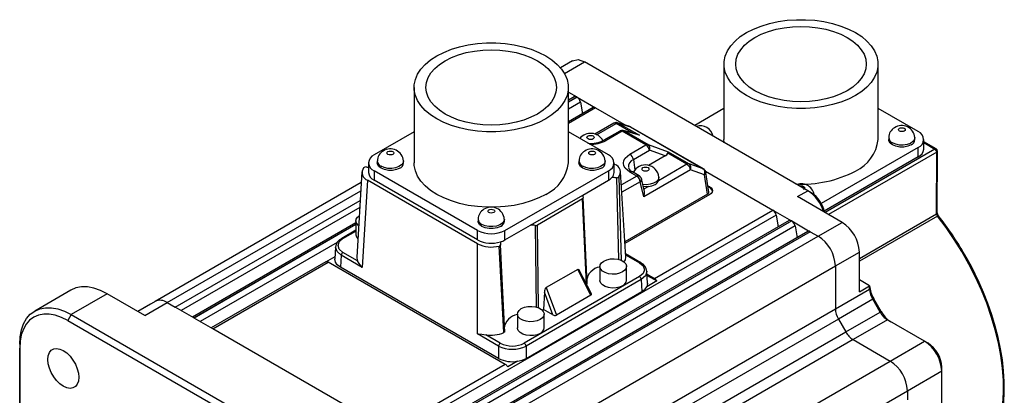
# Model space of a CAD drawing. Header units: millimetres. Extents: x 0 to 1676, y 0 to 1295.
# Tile 5 of 7: x 882 to 1085, y 827 to 904. Entities that reach past the tile are written whole.
import ezdxf

# ---------------------------------------------------------------- set-up
doc = ezdxf.new("R2010")
doc.units = ezdxf.units.MM
doc.header["$LTSCALE"] = 6

msp = doc.modelspace()

# ---------------------------------------------------------------- linework, layer by layer
for p, q in [((996.267, 895.457), (993.768, 894.021)), ((994.615, 892.827), (998.754, 895.208)), ((1044.716, 868.675), (998.754, 895.208)), ((1027.427, 894.766), (1027.427, 879.211)), ((1059.177, 879.211), (1059.177, 894.766)), ((963.66, 889.962), (963.66, 874.407)), ((995.41, 874.407), (995.41, 889.962)), ((995.41, 888.989), (997.138, 887.991)), ((996.638, 888.041), (995.41, 887.332)), ((995.41, 886.994), (997.138, 887.991)), ((997.189, 887.962), (995.41, 886.935)), ((997.189, 887.962), (997.138, 887.991)), ((997.189, 887.962), (1001.027, 885.746)), ((997.879, 886.923), (995.41, 885.498)), ((997.879, 886.923), (998.297, 884.508)), ((1000.527, 885.796), (995.41, 882.842)), ((1001.027, 885.746), (995.41, 882.504)), ((1001.027, 885.746), (1007.295, 882.128)), ((1027.427, 885.599), (1021.413, 882.127)), ((1067.414, 880.844), (1059.177, 885.599)), ((1004.753, 882.581), (1000.841, 880.323)), ((1001.217, 880.202), (1005.253, 882.532)), ((1008.821, 880.472), (1005.253, 882.532)), ((1005.545, 882.653), (1005.69, 882.61)), ((1008.067, 881.888), (1005.55, 882.67)), ((1005.69, 882.61), (1010.037, 880.1)), ((1005.69, 882.61), (1008.207, 881.827)), ((1008.207, 881.827), (1008.062, 881.871)), ((1008.207, 881.827), (1023.158, 873.196)), ((1008.267, 881.794), (1008.207, 881.827)), ((1023.221, 873.168), (1008.27, 881.799)), ((963.66, 880.795), (955.423, 876.04)), ((1003.648, 876.04), (995.41, 880.795)), ((1005.996, 880.97), (1002.705, 879.07)), ((1006.496, 880.92), (1003.205, 879.02)), ((1006.319, 881.088), (1006.001, 880.965)), ((1011.383, 878.099), (1006.496, 880.92)), ((1006.77, 881.049), (1006.933, 880.998)), ((1009.796, 880.19), (1006.774, 881.064)), ((1006.933, 880.998), (1011.82, 878.177)), ((1010.037, 880.1), (1006.933, 880.998)), ((1010.037, 880.1), (1009.791, 880.177)), ((1008.092, 876.199), (1011.383, 878.099)), ((1011.82, 878.177), (1015.922, 876.703)), ((1061.359, 879.619), (1061.359, 879.211)), ((1066.767, 879.211), (1066.767, 879.619)), ((1068.586, 877.259), (1068.586, 879.211)), ((1071.129, 877.284), (1068.586, 878.752)), ((1068.586, 878.583), (1070.879, 877.26)), ((1008.789, 875.122), (1012.08, 877.022)), ((1015.334, 875.853), (1011.881, 873.86)), ((1015.334, 875.853), (1012.08, 877.022)), ((1019.833, 874.115), (1015.877, 876.399)), ((1015.922, 876.703), (1020.269, 874.193)), ((1067.414, 877.578), (1047.47, 866.064)), ((1070.879, 877.26), (1048.244, 864.193)), ((1071.232, 876.646), (1048.952, 863.784)), ((1067.414, 875.626), (1067.414, 877.578)), ((1071.213, 863.892), (1071.232, 876.646)), ((1071.359, 864.096), (1071.379, 876.851)), ((954.251, 874.407), (954.251, 872.456)), ((956.071, 874.816), (956.071, 874.407)), ((961.478, 874.407), (961.478, 874.816)), ((997.592, 874.816), (997.592, 874.407)), ((1003, 874.407), (1003, 874.816)), ((1004.819, 872.456), (1004.819, 874.407)), ((1004.993, 874.088), (1004.819, 874.188)), ((1008.789, 875.122), (1009.097, 872.927)), ((1019.833, 874.115), (1013.994, 870.745)), ((1020.269, 874.193), (1020.064, 874.204)), ((1023.158, 873.196), (1020.269, 874.193)), ((1067.414, 875.626), (1048.1, 864.476)), ((952.909, 872.538), (951.847, 854.982)), ((976.707, 860.488), (955.423, 872.774)), ((955.423, 872.774), (955.423, 870.823)), ((982.364, 860.488), (1003.648, 872.774)), ((1003.648, 872.774), (1003.648, 870.823)), ((1007.223, 854.981), (1006.161, 872.544)), ((1009.478, 871.689), (1006.323, 869.868)), ((1009.478, 871.689), (1008.092, 872.489)), ((1009.978, 871.739), (1008.592, 872.539)), ((1020.537, 872.963), (1010.928, 867.416)), ((1023.425, 871.966), (1020.537, 872.963)), ((1023.158, 873.196), (1023.218, 873.163)), ((1024.036, 867.935), (1023.425, 871.966)), ((1023.635, 872.695), (1037.494, 864.694)), ((1024.325, 868.393), (1023.71, 872.452)), ((952.778, 870.371), (910.341, 845.873)), ((954.078, 870.824), (952.992, 852.874)), ((976.709, 857.759), (954.078, 870.824)), ((976.707, 858.536), (955.423, 870.823)), ((998.387, 867.786), (1003.648, 870.823)), ((1005.309, 871.349), (1005.757, 854.513)), ((1005.819, 871.519), (1006.251, 854.31)), ((1010.182, 870.537), (1006.414, 868.362)), ((1010.928, 867.416), (1010.182, 870.537)), ((1011.076, 868.488), (1010.45, 871.105)), ((1014.056, 871.078), (1013.994, 870.745)), ((1014.056, 871.078), (1014.056, 871.486)), ((912.841, 845.625), (952.672, 868.619)), ((987.624, 861.573), (998.387, 867.786)), ((1024.036, 867.935), (1007.034, 858.12)), ((1024.507, 867.881), (1007.053, 857.804)), ((1011.883, 869.526), (1010.956, 868.991)), ((1042.595, 867.454), (1044.716, 868.675)), ((1045.429, 868.262), (1044.722, 868.671)), ((914.458, 844.692), (952.555, 866.685)), ((998.317, 866.97), (989.037, 861.613)), ((999.119, 849.439), (998.317, 866.97)), ((999.262, 849.534), (998.458, 867.218)), ((1051.787, 862.148), (1042.595, 867.454)), ((952.465, 865.196), (915.702, 843.974)), ((1038.185, 863.656), (959.896, 818.461)), ((1013.113, 850.619), (1037.494, 864.694)), ((1037.494, 864.694), (1041.332, 862.479)), ((1038.185, 863.656), (1038.602, 861.241)), ((1055.314, 854.714), (1071.213, 863.892)), ((1071.598, 863.503), (1071.596, 863.505)), ((951.683, 862.089), (918.002, 842.646)), ((918.295, 842.477), (951.683, 861.751)), ((951.683, 861.691), (918.347, 842.447)), ((951.683, 862.452), (951.683, 859.594)), ((1040.832, 862.528), (962.197, 817.133)), ((962.489, 816.964), (1041.332, 862.479)), ((1041.383, 862.449), (962.541, 816.934)), ((976.831, 862.831), (976.831, 862.422)), ((982.239, 862.422), (982.239, 862.831)), ((982.364, 858.536), (987.624, 861.573)), ((988.609, 861.532), (988.816, 844.704)), ((989.277, 844.515), (989.038, 861.613)), ((1041.383, 862.449), (1041.332, 862.479)), ((1041.383, 862.449), (1045.221, 860.233)), ((1046.838, 859.3), (1051.787, 862.148)), ((1071.386, 863.441), (1055.314, 854.163)), ((951.683, 860.539), (948.763, 858.854)), ((949.013, 858.829), (951.683, 860.37)), ((1042.074, 861.411), (963.785, 816.216)), ((1044.721, 860.283), (966.086, 814.888)), ((1045.221, 860.233), (966.379, 814.719)), ((976.707, 858.536), (976.707, 860.488)), ((982.364, 858.536), (982.364, 860.488)), ((1042.074, 861.411), (1042.491, 858.996)), ((1045.221, 860.233), (1046.838, 859.3)), ((947.847, 858.04), (919.591, 841.728)), ((967.995, 813.785), (1046.838, 859.3)), ((976.709, 839.183), (976.709, 857.759)), ((947.491, 857.094), (947.338, 854.56)), ((952.01, 854.243), (949.013, 855.973)), ((982.123, 839.464), (981.158, 857.282)), ((1010.31, 853.85), (1007.183, 855.656)), ((1007.193, 855.48), (1010.058, 853.827)), ((1050.373, 853.176), (1055.314, 856.039)), ((1055.314, 847.863), (1055.314, 856.039)), ((945.457, 854.005), (921.892, 840.4)), ((922.184, 840.231), (945.957, 853.955)), ((945.462, 854.008), (947.371, 855.109)), ((982.425, 832.903), (945.957, 853.955)), ((948.66, 855.375), (948.511, 852.911)), ((952.992, 852.874), (948.66, 855.375)), ((981.041, 834.132), (948.511, 852.911)), ((971.531, 807.662), (1050.373, 853.176)), ((997.327, 852.455), (990.842, 848.712)), ((1000.057, 847.154), (997.327, 852.455)), ((1000.157, 847.424), (997.625, 852.341)), ((1001.888, 853.064), (1001.888, 850.206)), ((1007.388, 850.206), (1007.388, 853.064)), ((1011.733, 849.558), (1011.579, 852.092)), ((1011.616, 851.483), (1013.113, 850.619)), ((1050.373, 853.176), (1050.373, 844.33)), ((1010.057, 850.971), (986.341, 837.28)), ((1010.411, 850.373), (986.694, 836.682)), ((1010.411, 850.373), (1010.56, 847.909)), ((1013.618, 850.083), (1011.575, 848.903)), ((1011.631, 851.23), (1013.618, 850.083)), ((1057.432, 849.086), (1055.314, 850.308)), ((892.964, 848.19), (885.548, 843.888)), ((900.467, 847.453), (893.042, 843.152)), ((908.245, 842.963), (900.467, 847.453)), ((986.694, 834.132), (1010.56, 847.909)), ((990.472, 847.749), (990.319, 844.184)), ((992.209, 843.093), (990.472, 847.749)), ((990.842, 848.712), (992.954, 843.053)), ((1050.373, 844.33), (1057.432, 848.42)), ((1055.314, 847.863), (1057.432, 849.086)), ((1057.432, 848.42), (1057.432, 849.086)), ((909.363, 845.305), (906.775, 843.811)), ((910.338, 845.871), (906.781, 843.808)), ((908.245, 842.963), (912.841, 845.625)), ((912.841, 845.625), (914.458, 844.692)), ((1000.057, 847.154), (992.954, 843.053)), ((1058.057, 846.317), (1050.995, 842.24)), ((1058.263, 846.436), (1058.057, 846.317)), ((1059.589, 843.663), (1058.057, 846.317)), ((1059.795, 843.782), (1058.263, 846.436)), ((918.295, 842.477), (914.458, 844.692)), ((976.62, 801.754), (1050.373, 844.33)), ((984.917, 843.267), (984.917, 840.409)), ((990.031, 844.018), (990.319, 844.184)), ((992.209, 843.093), (990.319, 844.184)), ((990.417, 840.409), (990.417, 843.267)), ((1052.526, 839.586), (1059.589, 843.663)), ((1059.795, 843.782), (1059.589, 843.663)), ((893.042, 843.152), (892.335, 841.926)), ((892.335, 841.926), (963.046, 801.105)), ((893.042, 843.152), (963.753, 802.331)), ((918.295, 842.477), (918.347, 842.447)), ((922.184, 840.231), (918.347, 842.447)), ((1050.995, 842.24), (977.867, 800.024)), ((1050.995, 842.24), (1052.526, 839.586)), ((1061.098, 842.071), (1054.026, 838.003)), ((1068.758, 837.648), (1061.098, 842.071)), ((958.652, 819.179), (922.184, 840.231)), ((981.041, 836.682), (976.709, 839.183)), ((979.399, 797.371), (1052.526, 839.586)), ((981.394, 837.28), (978.397, 839.01)), ((1054.026, 838.003), (980.273, 795.426)), ((1054.026, 838.003), (1061.687, 833.58)), ((1061.687, 833.58), (1068.758, 837.648)), ((1069.471, 837.235), (1068.764, 837.645)), ((882.456, 837.039), (882.458, 836.222)), ((882.456, 837.039), (882.456, 755.47)), ((882.458, 755.472), (882.458, 836.222)), ((981.041, 836.682), (981.041, 834.132)), ((986.694, 836.682), (986.694, 834.132)), ((982.844, 788.066), (1061.687, 833.58)), ((984.972, 833.546), (982.93, 832.367)), ((982.425, 832.903), (958.652, 819.179)), ((1065.222, 827.457), (1072.281, 831.546)), ((1072.281, 831.552), (1072.28, 832.369)), ((1072.281, 778.471), (1072.281, 831.546)), ((986.38, 781.942), (1065.222, 827.457)), ((1065.222, 827.457), (1065.222, 825.59))]:
    msp.add_line(p, q)
at = {"flags": 128}
for points in [[(1032.077, 901.246), (1033.512, 901.98), (1035.089, 902.609), (1036.787, 903.123), (1038.579, 903.515), (1040.441, 903.78), (1042.344, 903.914), (1044.261, 903.914), (1046.164, 903.78), (1048.025, 903.515), (1049.817, 903.123), (1051.515, 902.609), (1053.093, 901.98), (1054.527, 901.246), (1055.799, 900.418), (1056.888, 899.507), (1057.779, 898.527), (1058.458, 897.492), (1058.917, 896.418), (1059.148, 895.319), (1059.148, 894.212), (1058.917, 893.114), (1058.458, 892.039), (1057.779, 891.005), (1056.888, 890.025), (1055.799, 889.114), (1054.527, 888.286)], [(1033.799, 900.252), (1035.12, 900.921), (1036.582, 901.485), (1038.159, 901.934), (1039.824, 902.26), (1041.548, 902.458), (1043.302, 902.525), (1045.056, 902.458), (1046.781, 902.26), (1048.445, 901.934), (1050.022, 901.485), (1051.484, 900.921), (1052.806, 900.252), (1053.965, 899.489), (1054.942, 898.645), (1055.719, 897.735), (1056.284, 896.774), (1056.627, 895.779), (1056.742, 894.766), (1056.627, 893.753), (1056.284, 892.758), (1055.719, 891.797), (1054.942, 890.886), (1053.965, 890.043), (1052.806, 889.28)], [(1054.527, 888.286), (1053.093, 887.552), (1051.515, 886.923), (1049.817, 886.409), (1048.025, 886.016), (1046.164, 885.751), (1044.261, 885.618), (1042.344, 885.618), (1040.441, 885.751), (1038.579, 886.016), (1036.787, 886.409), (1035.089, 886.923), (1033.512, 887.552), (1032.077, 888.286), (1030.806, 889.114), (1029.717, 890.025), (1028.826, 891.005), (1028.146, 892.039), (1027.687, 893.114), (1027.456, 894.212), (1027.456, 895.319), (1027.687, 896.418), (1028.146, 897.492), (1028.826, 898.527), (1029.717, 899.507), (1030.806, 900.418), (1032.077, 901.246)], [(1052.806, 889.28), (1051.484, 888.61), (1050.022, 888.047), (1048.445, 887.598), (1046.781, 887.271), (1045.056, 887.073), (1043.302, 887.007), (1041.548, 887.073), (1039.824, 887.271), (1038.159, 887.598), (1036.582, 888.047), (1035.12, 888.61), (1033.799, 889.28), (1032.639, 890.043), (1031.663, 890.886), (1030.885, 891.797), (1030.32, 892.758), (1029.977, 893.753), (1029.862, 894.766), (1029.977, 895.779), (1030.32, 896.774), (1030.885, 897.735), (1031.663, 898.645), (1032.639, 899.489), (1033.799, 900.252)], [(968.31, 896.443), (969.745, 897.176), (971.322, 897.805), (973.02, 898.319), (974.812, 898.712), (976.674, 898.977), (978.577, 899.11), (980.494, 899.11), (982.397, 898.977), (984.258, 898.712), (986.051, 898.319), (987.748, 897.805), (989.326, 897.176), (990.761, 896.443), (992.032, 895.614), (993.121, 894.703), (994.012, 893.724), (994.691, 892.689), (995.15, 891.614), (995.381, 890.516), (995.381, 889.409), (995.15, 888.31), (994.691, 887.236), (994.012, 886.201), (993.121, 885.221), (992.032, 884.31), (990.761, 883.482)], [(990.761, 883.482), (989.326, 882.748), (987.748, 882.12), (986.051, 881.605), (984.258, 881.213), (982.397, 880.948), (980.494, 880.815), (978.577, 880.815), (976.674, 880.948), (974.812, 881.213), (973.02, 881.605), (971.322, 882.12), (969.745, 882.748), (968.31, 883.482), (967.039, 884.31), (965.95, 885.221), (965.059, 886.201), (964.379, 887.236), (963.92, 888.31), (963.689, 889.409), (963.689, 890.516), (963.92, 891.614), (964.379, 892.689), (965.059, 893.724), (965.95, 894.703), (967.039, 895.614), (968.31, 896.443)], [(970.032, 895.449), (971.353, 896.118), (972.815, 896.682), (974.392, 897.131), (976.057, 897.457), (977.781, 897.655), (979.535, 897.721), (981.29, 897.655), (983.014, 897.457), (984.678, 897.131), (986.255, 896.682), (987.717, 896.118), (989.039, 895.449), (990.198, 894.686), (991.175, 893.842), (991.952, 892.932), (992.517, 891.97), (992.86, 890.975), (992.975, 889.962), (992.86, 888.95), (992.517, 887.954), (991.952, 886.993), (991.175, 886.083), (990.198, 885.239), (989.039, 884.476)], [(989.039, 884.476), (987.717, 883.807), (986.255, 883.243), (984.678, 882.794), (983.014, 882.468), (981.29, 882.27), (979.535, 882.204), (977.781, 882.27), (976.057, 882.468), (974.392, 882.794), (972.815, 883.243), (971.353, 883.807), (970.032, 884.476), (968.873, 885.239), (967.896, 886.083), (967.118, 886.993), (966.553, 887.954), (966.21, 888.95), (966.095, 889.962), (966.21, 890.975), (966.553, 891.97), (967.118, 892.932), (967.896, 893.842), (968.873, 894.686), (970.032, 895.449)], [(996.267, 895.455), (997.406, 895.677), (998.754, 895.208)], [(1005.253, 882.532), (1005.484, 882.62), (1005.69, 882.61)], [(1000.522, 879.344), (1000.279, 879.251), (999.992, 879.218), (999.705, 879.251), (999.462, 879.344), (999.299, 879.485), (999.242, 879.651), (999.299, 879.816), (999.462, 879.957)], [(999.462, 879.957), (999.705, 880.051), (999.992, 880.084), (1000.279, 880.051), (1000.522, 879.957), (1000.685, 879.816), (1000.742, 879.651), (1000.685, 879.485), (1000.522, 879.344)], [(1006.496, 880.92), (1006.255, 881.011), (1006.042, 880.992), (1006.003, 880.96)], [(1006.96, 880.987), (1006.64, 881.093), (1006.319, 881.088)], [(1006.933, 880.998), (1006.727, 881.009), (1006.496, 880.92)], [(1064.56, 880.965), (1064.332, 880.877), (1064.063, 880.846), (1063.793, 880.877), (1063.565, 880.965), (1063.412, 881.097), (1063.359, 881.252), (1063.412, 881.408), (1063.565, 881.539)], [(1063.565, 881.539), (1063.793, 881.627), (1064.063, 881.658), (1064.332, 881.627), (1064.56, 881.539), (1064.713, 881.408), (1064.767, 881.252), (1064.713, 881.097), (1064.56, 880.965)], [(1011.82, 878.177), (1011.614, 878.188), (1011.383, 878.099)], [(1011.838, 877.646), (1011.625, 877.91), (1011.383, 878.099)], [(1027.466, 878.573), (1027.456, 878.657), (1027.427, 879.211)], [(1065.975, 878.107), (1065.29, 877.82), (1064.486, 877.669), (1063.64, 877.669), (1062.835, 877.82), (1062.151, 878.107), (1061.654, 878.502), (1061.392, 878.967), (1061.359, 879.211)], [(1066.767, 879.62), (1066.675, 879.215), (1066.352, 878.789), (1065.826, 878.436), (1065.144, 878.188), (1064.366, 878.068), (1063.56, 878.085), (1062.799, 878.239), (1062.151, 878.515)], [(959.272, 876.161), (959.044, 876.073), (958.775, 876.042), (958.505, 876.073), (958.277, 876.161), (958.124, 876.293), (958.071, 876.449), (958.124, 876.604), (958.277, 876.736)], [(958.277, 876.736), (958.505, 876.824), (958.775, 876.855), (959.044, 876.824), (959.272, 876.736), (959.425, 876.604), (959.478, 876.449), (959.425, 876.293), (959.272, 876.161)], [(1000.794, 876.161), (1000.565, 876.073), (1000.296, 876.042), (1000.027, 876.073), (999.798, 876.161), (999.646, 876.293), (999.592, 876.449), (999.646, 876.604), (999.798, 876.736)], [(999.798, 876.736), (1000.027, 876.824), (1000.296, 876.855), (1000.565, 876.824), (1000.794, 876.736), (1000.946, 876.604), (1001, 876.449), (1000.946, 876.293), (1000.794, 876.161)], [(1008.092, 872.489), (1007.135, 873.302), (1006.858, 873.807), (1006.761, 874.344), (1006.858, 874.882), (1007.135, 875.386), (1008.092, 876.199)], [(1015.334, 875.853), (1015.679, 876.103), (1015.877, 876.399)], [(1015.922, 876.703), (1015.923, 876.592), (1015.877, 876.399)], [(1070.879, 877.26), (1071.014, 877.307), (1071.127, 877.285)], [(960.686, 873.304), (960.002, 873.016), (959.198, 872.866), (958.352, 872.866), (957.547, 873.016), (956.863, 873.304), (956.365, 873.699), (956.104, 874.163), (956.071, 874.407)], [(961.478, 874.816), (961.386, 874.412), (961.064, 873.985), (960.538, 873.632), (959.856, 873.385), (959.077, 873.264), (958.272, 873.282), (957.511, 873.436), (956.863, 873.712)], [(990.761, 867.927), (989.326, 867.193), (987.748, 866.565), (986.051, 866.05), (984.258, 865.658), (982.397, 865.393), (980.494, 865.26), (978.577, 865.26), (976.674, 865.393), (974.812, 865.658), (973.02, 866.05), (971.322, 866.565), (969.745, 867.193), (968.31, 867.927), (967.039, 868.755), (965.95, 869.666), (965.059, 870.646), (964.379, 871.681), (963.92, 872.755), (963.689, 873.854), (963.66, 874.407)], [(1002.208, 873.304), (1001.523, 873.016), (1000.719, 872.866), (999.873, 872.866), (999.068, 873.016), (998.384, 873.304), (997.887, 873.699), (997.625, 874.163), (997.592, 874.407)], [(1003, 874.816), (1002.908, 874.412), (1002.585, 873.985), (1002.06, 873.632), (1001.377, 873.385), (1000.599, 873.264), (999.793, 873.282), (999.032, 873.436), (998.384, 873.712)], [(1011.836, 872.813), (1011.593, 872.719), (1011.306, 872.686), (1011.019, 872.719), (1010.775, 872.813), (1010.613, 872.954), (1010.556, 873.119), (1010.613, 873.285), (1010.775, 873.425)], [(1010.775, 873.425), (1011.019, 873.519), (1011.306, 873.552), (1011.593, 873.519), (1011.836, 873.425), (1011.998, 873.285), (1012.056, 873.119), (1011.998, 872.954), (1011.836, 872.813)], [(1023.697, 872.449), (1023.713, 872.402), (1023.639, 872.175), (1023.425, 871.966)], [(1023.704, 872.449), (1023.699, 872.512), (1023.619, 872.742)], [(1010.433, 871.101), (1010.461, 871.019), (1010.39, 870.77), (1010.182, 870.537)], [(1014.056, 871.487), (1014.049, 871.373), (1013.882, 870.931), (1013.507, 870.535), (1012.954, 870.215), (1012.267, 869.999), (1011.502, 869.903), (1010.73, 869.934)], [(1024.129, 869.685), (1024.474, 869.532), (1024.805, 869.294), (1025.017, 869.013), (1025.093, 868.71), (1025.029, 868.407), (1024.829, 868.124), (1024.507, 867.881)], [(1043.004, 869.663), (1043.015, 869.667), (1043.302, 869.7), (1043.589, 869.667), (1043.832, 869.573), (1043.995, 869.433), (1044.052, 869.267), (1043.995, 869.102), (1043.832, 868.961), (1043.832, 868.961)], [(1011.883, 869.526), (1011.103, 869.495), (1010.831, 869.514)], [(1024.036, 867.935), (1024.176, 868.037), (1024.265, 868.139), (1024.329, 868.342), (1024.313, 868.39)], [(980.033, 864.176), (979.805, 864.088), (979.535, 864.057), (979.266, 864.088), (979.038, 864.176), (978.885, 864.308), (978.831, 864.464), (978.885, 864.619), (979.038, 864.751)], [(979.038, 864.751), (979.266, 864.839), (979.535, 864.87), (979.805, 864.839), (980.033, 864.751), (980.186, 864.619), (980.239, 864.464), (980.186, 864.308), (980.033, 864.176)], [(1071.213, 863.892), (1071.321, 863.986), (1071.359, 864.096)], [(1071.598, 863.506), (1071.563, 863.55), (1071.499, 863.648)], [(952.241, 861.494), (952.231, 861.501), (951.856, 861.898), (951.69, 862.339), (951.746, 862.79), (952.019, 863.213), (952.362, 863.497)], [(981.447, 861.319), (980.763, 861.032), (979.958, 860.881), (979.112, 860.881), (978.308, 861.032), (977.623, 861.319), (977.126, 861.714), (976.865, 862.178), (976.831, 862.422)], [(982.239, 862.831), (982.147, 862.427), (981.825, 862), (981.299, 861.648), (980.616, 861.4), (979.838, 861.28), (979.033, 861.297), (978.272, 861.451), (977.623, 861.727)], [(1082.364, 815.664), (1082.809, 816.555), (1083.557, 818.399), (1084.155, 820.388), (1084.598, 822.511), (1084.885, 824.757), (1085.014, 827.113), (1084.983, 829.564), (1084.794, 832.098), (1084.447, 834.699), (1083.944, 837.353), (1083.288, 840.045), (1082.483, 842.76), (1081.533, 845.481), (1080.445, 848.194), (1079.223, 850.883), (1077.875, 853.532), (1076.408, 856.127), (1074.832, 858.653), (1073.154, 861.096), (1071.386, 863.441)], [(949.013, 855.973), (948.254, 856.628), (947.988, 857.401), (948.254, 858.174), (949.013, 858.829)], [(949.013, 858.829), (948.881, 858.876), (948.767, 858.856), (948.765, 858.854)], [(981.452, 857.577), (981.445, 857.486), (981.388, 857.402), (981.289, 857.331), (981.158, 857.282)], [(982.297, 839.525), (981.906, 847.675), (981.436, 857.59)], [(948.66, 855.375), (947.784, 856.141), (947.489, 857.013), (947.509, 857.074)], [(1082.479, 815.798), (1082.623, 816.05), (1083.349, 817.642), (1083.956, 819.35), (1084.441, 821.165), (1084.804, 823.078), (1085.043, 825.082), (1085.157, 827.166), (1085.147, 829.321), (1085.014, 831.537), (1084.758, 833.804), (1084.383, 836.109), (1083.89, 838.442), (1083.285, 840.787), (1082.573, 843.128), (1081.765, 845.442), (1080.882, 847.688), (1079.976, 849.768), (1079.175, 851.461), (1078.45, 852.895), (1077.496, 854.664), (1077.025, 855.492)], [(948.511, 852.911), (947.844, 853.417), (947.466, 853.966), (947.336, 854.552), (947.354, 854.623)], [(951.874, 854.98), (951.849, 854.792), (952.01, 854.243)], [(952.992, 852.874), (952.343, 853.674), (952.01, 854.243)], [(1006.582, 851.941), (1005.955, 851.67), (1005.222, 851.512), (1004.441, 851.48), (1003.676, 851.576), (1002.99, 851.793), (1002.436, 852.112), (1002.061, 852.509), (1001.895, 852.95), (1001.95, 853.401), (1002.224, 853.824), (1002.693, 854.186)], [(1002.693, 854.186), (1003.32, 854.457), (1004.053, 854.615), (1004.834, 854.647), (1005.599, 854.551), (1006.286, 854.335), (1006.839, 854.015), (1007.214, 853.618), (1007.381, 853.177), (1007.325, 852.726), (1007.051, 852.303), (1006.582, 851.941)], [(1006.858, 853.949), (1007.147, 854.444), (1007.218, 854.981)], [(1010.058, 853.827), (1010.816, 853.172), (1011.082, 852.399), (1010.816, 851.626), (1010.057, 850.971)], [(1010.302, 853.854), (1010.19, 853.874), (1010.058, 853.827)], [(997.327, 852.455), (997.38, 852.479), (997.428, 852.486), (997.501, 852.463), (997.614, 852.355), (997.641, 852.297)], [(1011.555, 852.089), (1011.582, 852.011), (1011.286, 851.139), (1010.411, 850.373)], [(1006.582, 849.083), (1005.955, 848.812), (1005.222, 848.654), (1004.441, 848.622), (1003.676, 848.718), (1002.99, 848.935), (1002.436, 849.254), (1002.061, 849.651), (1001.895, 850.093), (1001.888, 850.206)], [(1011.715, 849.621), (1011.735, 849.532), (1011.575, 848.903)], [(900.467, 847.453), (899.083, 848.147), (897.723, 848.619), (896.411, 848.863), (895.167, 848.872), (894.015, 848.648), (892.972, 848.195), (892.964, 848.19)], [(1010.56, 847.909), (1011.19, 848.382), (1011.575, 848.903)], [(882.456, 837.039), (882.547, 838.582), (882.817, 839.994), (883.262, 841.252), (883.875, 842.332), (884.644, 843.218), (885.557, 843.893), (886.598, 844.346), (887.749, 844.57), (888.991, 844.56), (890.302, 844.317), (891.66, 843.845), (893.042, 843.152)], [(892.335, 841.926), (891.046, 842.572), (889.778, 843.013), (888.555, 843.24), (887.396, 843.249), (886.322, 843.04), (885.351, 842.617), (884.499, 841.987), (883.781, 841.161), (883.209, 840.153), (882.794, 838.98), (882.542, 837.662), (882.458, 836.222)], [(989.612, 842.144), (988.985, 841.873), (988.252, 841.715), (987.471, 841.683), (986.706, 841.779), (986.019, 841.996), (985.465, 842.315), (985.09, 842.712), (984.924, 843.154), (984.98, 843.604), (985.253, 844.028), (985.722, 844.389)], [(985.722, 844.389), (986.349, 844.66), (987.082, 844.818), (987.863, 844.85), (988.628, 844.754), (989.315, 844.538), (989.868, 844.218), (990.244, 843.822), (990.41, 843.38), (990.354, 842.929), (990.081, 842.506), (989.612, 842.144)], [(976.709, 839.183), (977.592, 839.098), (978.397, 839.01)], [(989.612, 839.286), (988.985, 839.016), (988.252, 838.858), (987.471, 838.825), (986.706, 838.921), (986.019, 839.138), (985.465, 839.457), (985.09, 839.854), (984.924, 840.296), (984.917, 840.409)], [(888.258, 833.906), (888.338, 834.678), (888.573, 835.319), (888.952, 835.796), (889.456, 836.087), (890.06, 836.177), (890.732, 836.06), (891.44, 835.744), (892.148, 835.243), (892.821, 834.583), (893.424, 833.797), (893.928, 832.924), (894.307, 832.009), (894.542, 831.096), (894.622, 830.232)], [(894.622, 830.232), (894.542, 829.461), (894.307, 828.82), (893.928, 828.342), (893.424, 828.051), (892.821, 827.962), (892.148, 828.078), (891.44, 828.395), (890.732, 828.896), (890.06, 829.556), (889.456, 830.342), (888.952, 831.215), (888.573, 832.13), (888.338, 833.043), (888.258, 833.906)], [(984.972, 833.546), (985.876, 833.769), (986.694, 834.132)]]:
    msp.add_lwpolyline(points, dxfattribs=at)
for centre, radius, start, end in [((996.846, 887.595), 0.492, 53.65873, 115.03081), ((996.338, 886.647), 1.566, 10.16599, 57.07045), ((1000.734, 885.335), 0.505, 54.50574, 114.1838), ((1005.219, 881.87), 0.85, 67.45569, 121.54169), ((1004.956, 882.107), 0.518, 54.99987, 110.38638), ((1022.635, 879.443), 2.619, 10.89118, 109.11417), ((1064.057, 879.394), 2.695, 4.7675, 123.61368), ((999.993, 877.63), 2.869, 28.1125, 140.97647), ((1063.646, 879.637), 2.274, 118.37233, 180.50524), ((1066.795, 879.211), 1.746, 290.78342, 69.21658), ((1000.113, 883.965), 5.537, 263.00118, 297.87813), ((1000.166, 884.656), 6.403, 266.68677, 298.3395), ((1002.914, 878.628), 0.489, 53.43522, 115.59088), ((1011.219, 877.435), 0.955, 334.37887, 50.97908), ((1051.106, 880.094), 8.12, 294.924, 353.75586), ((1062.68, 879.731), 1.326, 184.9132, 246.48601), ((1065.458, 879.314), 1.313, 293.19076, 355.4891), ((956.043, 874.407), 1.746, 110.78342, 249.21658), ((958.358, 874.834), 2.274, 118.37233, 180.50524), ((958.769, 874.591), 2.695, 4.7675, 123.61368), ((999.879, 874.834), 2.274, 118.37233, 180.50524), ((1000.29, 874.591), 2.695, 4.7675, 123.61368), ((1003.028, 874.407), 1.746, 290.78342, 69.21658), ((1007.242, 874.886), 1.564, 8.6904, 57.09323), ((1010.519, 876.775), 1.58, 8.99113, 33.42023), ((1066.584, 877.459), 2.012, 294.37466, 354.3052), ((1070.465, 876.612), 0.768, 2.54284, 57.39942), ((1070.879, 876.851), 0.5, 359.94228, 60.20136), ((1071.128, 876.876), 0.252, 294.39392, 354.34132), ((957.392, 874.927), 1.326, 184.9132, 246.48601), ((960.169, 874.511), 1.313, 293.19076, 355.4891), ((987.339, 875.29), 8.12, 294.924, 353.75586), ((998.913, 874.927), 1.326, 184.9132, 246.48601), ((1001.691, 874.511), 1.313, 293.19076, 355.4891), ((1004.433, 872.49), 1.693, 324.98098, 70.69281), ((1009.44, 873.577), 1.677, 112.86782, 184.84501), ((1011.276, 871.23), 2.764, 5.29225, 154.33256), ((1020.202, 873.497), 0.721, 101.09095, 120.85904), ((1018.991, 872.809), 1.554, 5.689, 57.19914), ((1019.671, 873.419), 0.978, 332.24771, 52.32124), ((954.635, 872.421), 1.691, 144.92253, 250.7511), ((953.681, 872.953), 0.615, 82.45417, 134.31743), ((954.432, 884.318), 10.776, 266.43243, 269.04041), ((956.231, 872.64), 1.988, 185.30407, 246.01607), ((1003.246, 872.492), 1.574, 314.33864, 358.69463), ((1009.068, 873.8), 1.343, 196.41832, 249.59351), ((1008.384, 872.096), 0.49, 64.78089, 126.52957), ((1009.78, 871.248), 0.535, 73.44019, 124.40371), ((1008.636, 870.383), 1.554, 5.689, 57.19914), ((1009.563, 870.964), 0.881, 8.95736, 65.13101), ((1022.745, 872.547), 0.769, 10.24747, 57.52411), ((1022.861, 872.429), 0.82, 22.42799, 64.39877), ((1022.319, 872.447), 1.206, 336.53578, 11.35896), ((1043.553, 893.678), 23.648, 266.70321, 297.65145), ((1002.188, 873.419), 2.979, 299.34061, 316.41695), ((1004.637, 860.565), 10.805, 86.43568, 91.54752), ((1005.39, 871.958), 0.615, 262.45415, 314.31749), ((1011.49, 873.168), 3.663, 276.16203, 298.72386), ((1012.512, 871.397), 1.619, 297.11553, 336.25625), ((1043.363, 867.44), 2.669, 4.15666, 109.13328), ((1000.51, 867.763), 2.123, 179.3912, 194.89291), ((1009.692, 868.115), 1.421, 330.51137, 15.05038), ((1023.856, 868.174), 1.29, 18.07339, 75.9833), ((1040.558, 862.212), 7.685, 16.33099, 57.23999), ((1042.095, 863.071), 6.169, 10.98905, 57.34093), ((998.231, 867.183), 0.23, 292.28786, 8.74436), ((979.118, 862.849), 2.274, 118.37233, 180.50524), ((979.529, 862.606), 2.695, 4.7675, 123.61368), ((1036.643, 863.379), 1.566, 10.16599, 57.07045), ((1071.977, 863.926), 0.765, 182.54273, 219.33394), ((1072.19, 864.11), 0.83, 180.99273, 213.75853), ((1071.561, 863.243), 0.264, 82.32293, 131.6227), ((978.152, 862.943), 1.326, 184.9132, 246.48601), ((980.93, 862.526), 1.313, 293.19076, 355.4891), ((987.668, 850.815), 10.758, 84.98451, 90.23312), ((988.69, 862.281), 0.753, 263.83185, 297.51383), ((1041.04, 862.082), 0.492, 53.65873, 115.03081), ((1040.532, 861.134), 1.566, 10.16599, 57.07045), ((1047.657, 855.69), 7.665, 2.60548, 57.39452), ((1020.613, 823.074), 65.063, 29.88439, 38.41343), ((952.808, 859.632), 1.126, 181.9005, 229.47038), ((979.535, 865.946), 6.148, 242.60967, 297.39033), ((1044.928, 859.822), 0.505, 54.50574, 114.1838), ((949.554, 856.955), 2.052, 112.5207, 176.79753), ((979.559, 864.117), 6.268, 242.93066, 287.30101), ((979.555, 863.316), 6.243, 242.87449, 284.87954), ((983.512, 857.964), 2.096, 175.38794, 190.65711), ((980.092, 862.54), 4.604, 286.81007, 299.57245), ((1042.697, 852.827), 7.684, 2.60548, 57.39452), ((949.43, 855.323), 0.772, 122.69373, 176.15015), ((945.665, 853.55), 0.5, 54.23795, 115.22761), ((1009.46, 851.915), 2.104, 4.72744, 66.53976), ((1002.408, 849.7), 3.297, 99.08957, 172.54948), ((999.045, 849.477), 0.224, 291.47272, 14.7875), ((1006.034, 850.327), 1.359, 293.79534, 354.88452), ((1009.64, 850.321), 0.772, 3.84981, 57.30662), ((1012.347, 849.392), 1.447, 28.52003, 58.01474), ((991.635, 847.854), 1.168, 132.74315, 185.18358), ((999.999, 847.324), 0.18, 289.11416, 32.70047), ((1061.783, 848.568), 4.354, 181.9565, 211.14373), ((1063.34, 849.48), 5.919, 183.84001, 210.94581), ((911.383, 843.64), 2.463, 53.6953, 115.08902), ((1054.699, 844.478), 4.328, 181.9565, 211.14373), ((1063.402, 845.764), 4.353, 208.85561, 238.04533), ((1064.873, 846.58), 5.798, 208.85561, 238.04533), ((985.441, 839.9), 3.3, 99.13015, 172.5089), ((992.618, 843.741), 0.766, 237.7673, 296.02417), ((979.529, 845.245), 6.337, 259.71227, 294.16863), ((982.039, 839.71), 0.26, 288.91627, 342.70952), ((989.063, 840.53), 1.359, 293.79534, 354.88452), ((1056.317, 841.675), 4.328, 208.85561, 238.04533), ((981.811, 836.63), 0.772, 122.69343, 176.1502), ((983.868, 842.052), 5.375, 242.60072, 297.39928), ((985.924, 836.63), 0.772, 3.84981, 57.30662), ((1064.632, 831.198), 7.657, 2.60548, 57.39452), ((1066.168, 832.085), 6.118, 2.60548, 57.39452), ((983.868, 842.193), 6.194, 242.84614, 297.15385), ((983.861, 839.566), 6.122, 242.57446, 280.46391), ((1057.546, 827.107), 7.684, 2.60548, 57.39452), ((981.658, 831.676), 1.447, 28.52003, 58.01474)]:
    msp.add_arc(centre, radius, start, end)

doc.saveas('drawing.dxf')
